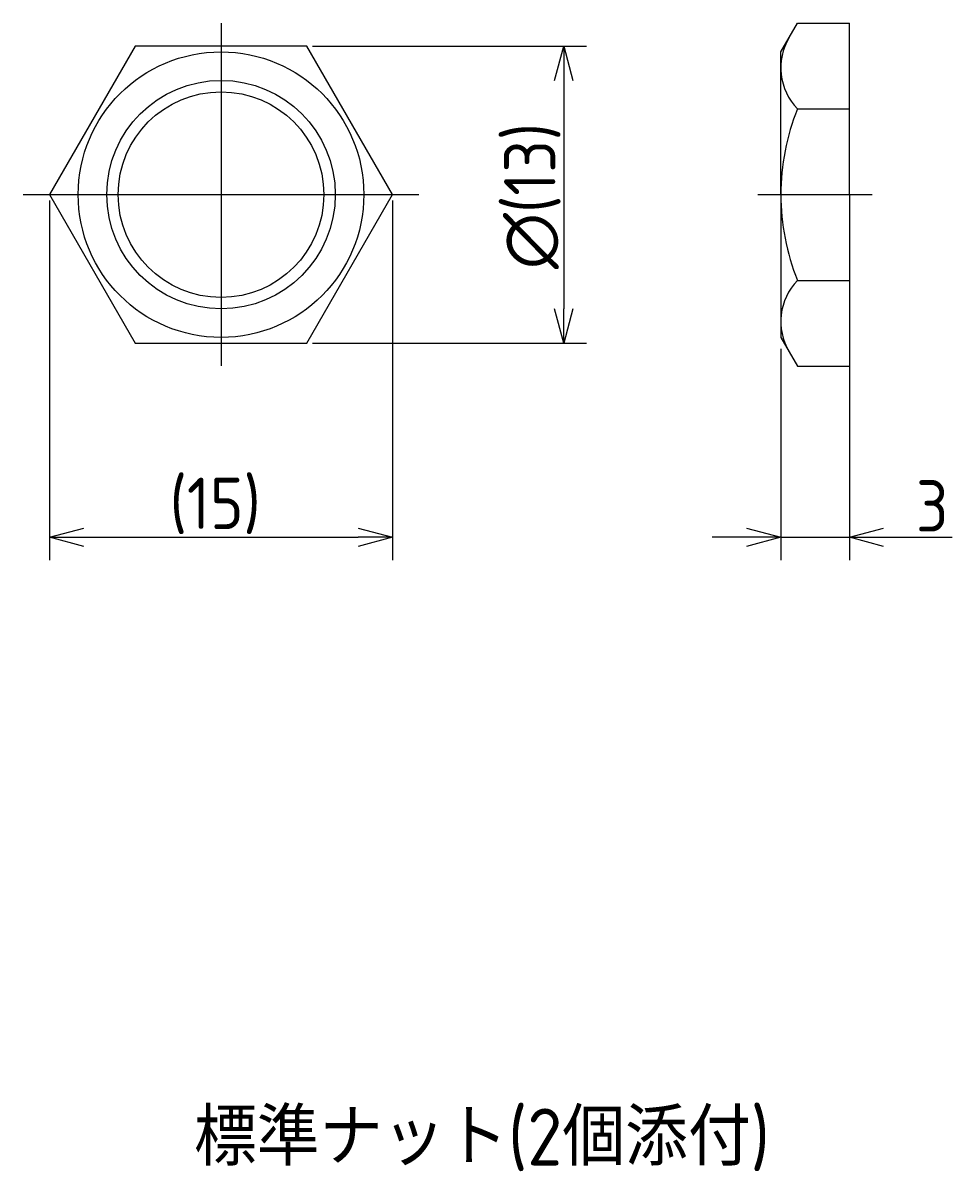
# Model space of a CAD drawing. Extents: x 146 to 304, y 124 to 180.
# Tile 1 of 3: x 146 to 187, y 124 to 175. Entities that reach past the tile are written whole.
import ezdxf

# ---------------------------------------------------------------- set-up
doc = ezdxf.new("R2010")
doc.units = 0
doc.linetypes.add('CENTER', pattern=[50.8, 31.75, -6.35, 6.35, -6.35])
doc.layers.get('0').update_dxf_attribs({"linetype": 'CONTINUOUS'})
doc.layers.get('DEFPOINTS').update_dxf_attribs({"linetype": 'CONTINUOUS'})
for name, color, linetype in [('18-0-CON', 3, 'CONTINUOUS'), ('18-2-CEN', 1, 'CENTER'), ('35-0-CON', 7, 'CONTINUOUS'), ('寸法_文字', 3, 'CONTINUOUS')]:
    doc.layers.add(name, color=color, linetype=linetype)
doc.layers.get('0').off()
doc.styles.add('DIMENSION', font='isocp.shx', dxfattribs={"bigfont": 'bigfont.shx'})
doc.dimstyles.get("Standard").update_dxf_attribs({"dimtxt": 0.18, "dimasz": 0.18, "dimexe": 0.18, "dimexo": 0.0625, "dimgap": 0.09, "dimtad": 0, "dimtih": 1, "dimtoh": 1, "dimzin": 0, "dimcen": 0.09, "dimazin": 3, "dimtfac": 1, "dimtofl": 0, "dimtmove": 0, "dimatfit": 3})

# ---------------------------------------------------------------- blocks, each defined once
blk = doc.blocks.new('_OPEN30')
at = {"color": 0, "linetype": 'BYBLOCK'}
for p, q in [((-1, 0.268), (0, 0)), ((0, 0), (-1, -0.268)), ((0, 0), (-1, 0))]:
    blk.add_line(p, q, dxfattribs=at)
blk = doc.blocks.new('*U53')
at = {"layer": '寸法_文字', "color": 3, "style": 'DIMENSION'}
blk.add_text('(15)', height=2.25, dxfattribs=at).set_placement((152.75, 152.8625))
blk = doc.blocks.new('*D1')
at = {"layer": 'DEFPOINTS', "color": 0}
for p in [(147.494, 167.5), (162.506, 167.5), (162.506, 152.5)]:
    blk.add_point(p, dxfattribs=at)
at = {"layer": '寸法_文字', "color": 3}
for p, q in [((147.494, 167.25), (147.494, 151.5)), ((162.506, 167.25), (162.506, 151.5)), ((148.994, 152.5), (161.006, 152.5))]:
    blk.add_line(p, q, dxfattribs=at)
at = {"layer": '寸法_文字'}
blk.add_blockref('*U53', (0, 0), dxfattribs=at)
at = {"layer": '寸法_文字', "color": 3, "xscale": 1.5, "yscale": 1.5, "zscale": 1.5, "rotation": 180}
blk.add_blockref('_OPEN30', (147.494, 152.5), dxfattribs=at)
at = {"layer": '寸法_文字', "color": 3, "xscale": 1.5, "yscale": 1.5, "zscale": 1.5}
blk.add_blockref('_OPEN30', (162.506, 152.5), dxfattribs=at)
blk = doc.blocks.new('*U52')
at = {"layer": '寸法_文字', "color": 3, "style": 'DIMENSION'}
blk.add_text('∅(13)', height=2.25, rotation=90, dxfattribs=at).set_placement((169.637, 164.238))
blk = doc.blocks.new('*D2')
at = {"layer": 'DEFPOINTS', "color": 0}
for p in [(158.753, 174), (158.753, 161), (170, 161)]:
    blk.add_point(p, dxfattribs=at)
at = {"layer": '寸法_文字', "color": 3}
for p, q in [((159.003, 174), (171, 174)), ((170, 172.5), (170, 162.5)), ((159.003, 161), (171, 161))]:
    blk.add_line(p, q, dxfattribs=at)
at = {"layer": '寸法_文字', "color": 3, "xscale": 1.5, "yscale": 1.5, "zscale": 1.5}
for p, rotation in [((170, 174), 90), ((170, 161), 270)]:
    blk.add_blockref('_OPEN30', p, dxfattribs=dict(at, rotation=rotation))
at = {"layer": '寸法_文字'}
blk.add_blockref('*U52', (0, 0), dxfattribs=at)
blk = doc.blocks.new('*U27')
at = {"layer": '寸法_文字', "color": 3, "style": 'DIMENSION'}
blk.add_text('3', height=2.25, dxfattribs=at).set_placement((185.4125, 152.75))
blk = doc.blocks.new('*D3')
at = {"layer": 'DEFPOINTS', "color": 0}
for p in [(179.5, 161), (182.5, 160.4), (182.5, 152.5)]:
    blk.add_point(p, dxfattribs=at)
at = {"layer": '寸法_文字', "color": 3}
for p, q in [((179.5, 160.75), (179.5, 151.5)), ((182.5, 160.15), (182.5, 151.5)), ((178, 152.5), (176.5, 152.5)), ((179.5, 152.5), (182.5, 152.5)), ((184, 152.5), (186.993, 152.5))]:
    blk.add_line(p, q, dxfattribs=at)
at = {"layer": '寸法_文字'}
blk.add_blockref('*U27', (0, 0), dxfattribs=at)
at = {"layer": '寸法_文字', "color": 3, "xscale": 1.5, "yscale": 1.5, "zscale": 1.5}
blk.add_blockref('_OPEN30', (179.5, 152.5), dxfattribs=at)
at = {"layer": '寸法_文字', "color": 3, "xscale": 1.5, "yscale": 1.5, "zscale": 1.5, "rotation": 180}
blk.add_blockref('_OPEN30', (182.5, 152.5), dxfattribs=at)
blk = doc.blocks.new('*U26')
at = {"layer": '寸法_文字', "style": 'DIMENSION'}
blk.add_text('標準ナット(2個添付)', height=2.5, dxfattribs=at).set_placement((153.813, 125))

msp = doc.modelspace()

# ---------------------------------------------------------------- linework, layer by layer
at = {"layer": '18-0-CON'}
msp.add_circle((155, 167.5), 5, dxfattribs=at)
at = {"layer": '18-2-CEN', "color": 3, "linetype": 'CENTER'}
for p, q in [((155, 175), (155, 160)), ((146.34, 167.5), (163.66, 167.5)), ((178.5, 167.5), (183.5, 167.5))]:
    msp.add_line(p, q, dxfattribs=at)
at = {"layer": '35-0-CON'}
for p, q in [((179.5, 173.75), (180.225, 175.006)), ((180.225, 175.006), (182.5, 175.006)), ((182.5, 167.5), (182.5, 175.006)), ((179.5, 167.5), (179.5, 173.75)), ((180.225, 171.253), (182.5, 171.253)), ((179.5, 167.5), (179.5, 161.25)), ((182.5, 167.5), (182.5, 159.994)), ((180.225, 163.747), (182.5, 163.747)), ((179.5, 161.25), (180.225, 159.994)), ((180.225, 159.994), (182.5, 159.994))]:
    msp.add_line(p, q, dxfattribs=at)
msp.add_lwpolyline([(151.247, 174), (147.494, 167.5), (151.247, 161), (158.753, 161), (162.506, 167.5), (158.753, 174)], close=True, dxfattribs=at)
for radius in [6.25, 4.5]:
    msp.add_circle((155, 167.5), radius, dxfattribs=at)
for centre, radius, start, end in [((182.106, 173.055), 2.605, 149.4702, 223.7614), ((189.577, 167.5), 10.077, 158.1345, 180), ((189.577, 167.5), 10.077, 180, 201.8655), ((182.106, 161.945), 2.605, 136.2386, 210.5298)]:
    msp.add_arc(centre, radius, start, end, dxfattribs=at)

# ---------------------------------------------------------------- block references
at = {"layer": '寸法_文字'}
msp.add_blockref('*U26', (0, 0), dxfattribs=at)

# ---------------------------------------------------------------- dimensions: what is measured, and where the dimension line sits
dim = msp.add_linear_dim(base=(170, 161), p1=(158.753, 174), p2=(158.753, 161), angle=90, text='%%c<>', dimstyle='Standard', override={"dimscale": 0.5, "dimdec": 0, "dimpost": '(<>)'}, dxfattribs=at)
dim.commit()
dim.dimension.update_dxf_attribs({"geometry": '*D2', "text_midpoint": (170, 167.5), "dimtype": 128})
for base, p1, p2, override, picture, middle in [((162.506, 152.5), (147.494, 167.5), (162.506, 167.5), {"dimscale": 0.5, "dimdec": 0, "dimpost": '(<>)'}, '*D1', (155, 152.5)), ((182.5, 152.5), (179.5, 161), (182.5, 160.4), {"dimscale": 0.5}, '*D3', (186.247, 152.5))]:
    dim = msp.add_linear_dim(base=base, p1=p1, p2=p2, dimstyle='Standard', override=override, dxfattribs=at)
    dim.commit()
    dim.dimension.update_dxf_attribs({"geometry": picture, "text_midpoint": middle, "dimtype": 128})

doc.saveas('drawing.dxf')
